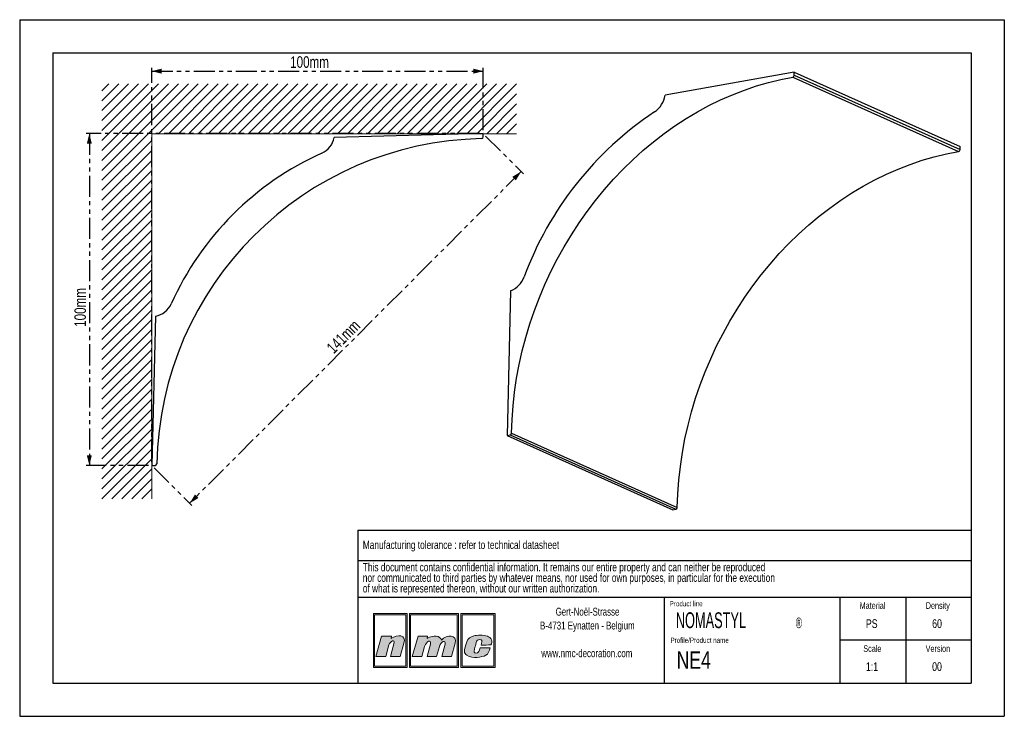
# Model space of a CAD drawing. Header units: millimetres. Extents: x 0 to 297, y 0 to 210.
import ezdxf

# ---------------------------------------------------------------- set-up
doc = ezdxf.new("R2010")
doc.units = ezdxf.units.MM
doc.linetypes.add('PHANTOM', pattern=[12.7, 6.35, -1.27, 1.27, -1.27, 1.27, -1.27])
doc.layers.add('1', color=7, linetype='Continuous', lineweight=25)
for name, color, linetype in [('2', 7, 'Continuous'), ('4', 11, 'PHANTOM'), ('5', 136, 'PHANTOM')]:
    doc.layers.add(name, color=color, linetype=linetype)
doc.styles.add('SLDTEXTSTYLE0', font='TXT', dxfattribs={"width": 0.70989})
doc.styles.add('SLDTEXTSTYLE1', font='TXT', dxfattribs={"width": 0.75})
doc.styles.add('SLDTEXTSTYLE3', font='TXT', dxfattribs={"width": 0.605})
doc.dimstyles.new('SLDDIMSTYLE0', dxfattribs={"dimtxt": 3.5, "dimasz": 3, "dimexe": 0, "dimexo": 0.0625, "dimgap": 0.875, "dimtad": 1, "dimdec": 0, "dimrnd": 1e-09, "dimzin": 12, "dimdsep": 46, "dimtxsty": 'SLDTEXTSTYLE1', "dimsah": 1, "dimcen": 0.09, "dimadec": 0, "dimazin": 3, "dimtfac": 1, "dimtdec": 0, "dimtofl": 0, "dimtmove": 0, "dimatfit": 3, "dimfxl": 1, "dimfrac": 2, "dimtolj": 1, "dimtzin": 12, "dimarcsym": 0})

# ---------------------------------------------------------------- blocks, each defined once
blk = doc.blocks.new('SW_NOTE_0')
at = {"layer": '2', "color": 0, "char_height": 2.5, "attachment_point": 1, "style": 'SLDTEXTSTYLE1'}
for s, insert in [('This document contains confidential information. It remains our entire property and can neither be reproduced', (0, 3.22)), ('nor communicated to third parties by whatever means, nor used for own purposes, in particular for the execution', (0, 0.03)), ('of what is represented thereon, without our written authorization.', (0, -3.17))]:
    blk.add_mtext(s, dxfattribs=dict(at, insert=insert))
blk = doc.blocks.new('SW_NOTE_1')
at = {"layer": '2', "color": 0, "char_height": 2.3813, "attachment_point": 2, "style": 'SLDTEXTSTYLE1'}
for s, insert in [('Gert-Noël-Strasse', (13.02, 3.07)), ('B-4731 Eynatten - Belgium', (12.97, -1.11)), ('www.nmc-decoration.com', (12.81, -9.46))]:
    blk.add_mtext(s, dxfattribs=dict(at, insert=insert))
blk = doc.blocks.new('SW_NOTE_2')
at = {"layer": '2', "color": 0, "attachment_point": 1, "style": 'SLDTEXTSTYLE3'}
for s, insert, char_height in [('NOMASTYL', (0, 6.14), 4.763), ('®', (36.17, 4.54), 3.17)]:
    blk.add_mtext(s, dxfattribs=dict(at, insert=insert, char_height=char_height))
blk = doc.blocks.new('_D')
at = {"layer": '5'}
for p, q in [((39.83, 76.65), (39.83, 195.48)), ((39.83, 194.48), (139.83, 194.48)), ((139.83, 176.65), (139.83, 195.48))]:
    blk.add_line(p, q, dxfattribs=at)
for points in [[(39.83, 194.48), (42.83, 193.73), (42.83, 195.23)], [(139.83, 194.48), (136.83, 195.23), (136.83, 193.73)]]:
    blk.add_solid(points, dxfattribs=at)
at = {"layer": '5', "insert": (81.58, 198.99), "char_height": 3.5, "attachment_point": 1, "style": 'SLDTEXTSTYLE1'}
blk.add_mtext('100mm', dxfattribs=at)
blk = doc.blocks.new('_D_1')
at = {"layer": '5'}
for p, q in [((138.83, 175.65), (20.01, 175.65)), ((21.01, 175.65), (21.01, 75.65)), ((38.83, 75.65), (20.01, 75.65))]:
    blk.add_line(p, q, dxfattribs=at)
for points in [[(21.01, 175.65), (20.26, 172.65), (21.76, 172.65)], [(21.01, 75.65), (21.76, 78.65), (20.26, 78.65)]]:
    blk.add_solid(points, dxfattribs=at)
at = {"layer": '5', "insert": (16.49, 117.4), "char_height": 3.5, "attachment_point": 1, "rotation": 90, "style": 'SLDTEXTSTYLE1'}
blk.add_mtext('100mm', dxfattribs=at)
blk = doc.blocks.new('_D_2')
at = {"layer": '5'}
for p, q in [((140.54, 174.94), (151.97, 163.51)), ((151.27, 164.22), (51.27, 64.22)), ((40.54, 74.94), (51.97, 63.51))]:
    blk.add_line(p, q, dxfattribs=at)
for points in [[(151.27, 164.22), (148.61, 162.63), (149.67, 161.57)], [(51.27, 64.22), (53.92, 65.81), (52.86, 66.87)]]:
    blk.add_solid(points, dxfattribs=at)
at = {"layer": '5', "insert": (92.24, 111.57), "char_height": 3.5, "attachment_point": 1, "rotation": 45, "style": 'SLDTEXTSTYLE1'}
blk.add_mtext('141mm', dxfattribs=at)

msp = doc.modelspace()

# ---------------------------------------------------------------- hatches: boundary and pattern name
at = {"layer": '4'}
h = msp.add_hatch(color=11, dxfattribs=at)
h.paths.add_polyline_path([(106.68, 30.96), (106.68, 14.75), (116.87, 14.75), (116.87, 30.96)], flags=0)
h.paths.add_polyline_path([(116.49, 15.13), (107.06, 15.13), (107.06, 30.58), (116.49, 30.58)], flags=0)
h = msp.add_hatch(color=11, dxfattribs=at)
h.paths.add_polyline_path([(117.56, 14.75), (132.37, 14.75), (132.37, 30.96), (117.56, 30.96)], flags=0)
h.paths.add_polyline_path([(131.99, 15.13), (117.93, 15.13), (117.93, 30.58), (131.99, 30.58)], flags=0)
h = msp.add_hatch(color=11, dxfattribs=at)
h.paths.add_polyline_path([(133.06, 14.75), (143.42, 14.75), (143.42, 30.96), (133.06, 30.96)], flags=0)
h.paths.add_polyline_path([(133.43, 15.13), (133.43, 30.58), (143.05, 30.58), (143.05, 15.13)], flags=0)
h = msp.add_hatch(color=11, dxfattribs=at)
edge = h.paths.add_edge_path(flags=0)
edge.add_line((112.11, 24.18), (112.01, 23.45))
edge.add_spline(control_points=[(112.01, 23.45), (114.01, 24.83), (116.69, 24.62), (115.92, 22.08)], knot_values=[3, 3, 3, 3, 4, 4, 4, 4], weights=[1, 1, 1, 1], degree=3, periodic=0)
edge.add_line((115.92, 22.08), (114.74, 18.04))
edge.add_line((114.74, 18.04), (111.86, 18.04))
edge.add_line((111.86, 18.04), (112.9, 21.86))
edge.add_spline(control_points=[(112.9, 21.86), (113.35, 23.46), (111.69, 22.69), (111.37, 21.5)], knot_values=[7, 7, 7, 7, 8, 8, 8, 8], weights=[1, 1, 1, 1], degree=3, periodic=0)
edge.add_line((111.37, 21.5), (110.41, 18.02))
edge.add_line((110.41, 18.02), (107.46, 18.02))
edge.add_line((107.46, 18.02), (109.17, 24.18))
edge.add_line((109.17, 24.18), (112.11, 24.18))
h = msp.add_hatch(color=11, dxfattribs=at)
edge = h.paths.add_edge_path(flags=0)
edge.add_spline(control_points=[(127.21, 22.99), (126.81, 24.29), (124.9, 24.64), (122.93, 23.47)], knot_values=[10, 10, 10, 10, 11, 11, 11, 11], weights=[1, 1, 1, 1], degree=3, periodic=0)
edge.add_line((122.93, 23.47), (123, 24.16))
edge.add_line((123, 24.16), (120.19, 24.16))
edge.add_line((120.19, 24.16), (118.43, 18.04))
edge.add_line((118.43, 18.04), (121.29, 18.04))
edge.add_line((121.29, 18.04), (122.14, 21.01))
edge.add_spline(control_points=[(122.14, 21.01), (122.62, 22.76), (124.29, 23.26), (123.89, 21.78)], knot_values=[1, 1, 1, 1, 2, 2, 2, 2], weights=[1, 1, 1, 1], degree=3, periodic=0)
edge.add_line((123.89, 21.78), (122.87, 18.04))
edge.add_line((122.87, 18.04), (125.77, 18.04))
edge.add_line((125.77, 18.04), (126.61, 21.03))
edge.add_spline(control_points=[(126.61, 21.03), (127.08, 22.79), (128.67, 22.98), (128.34, 21.78)], knot_values=[5, 5, 5, 5, 6, 6, 6, 6], weights=[1, 1, 1, 1], degree=3, periodic=0)
edge.add_line((128.34, 21.78), (127.32, 18.04))
edge.add_line((127.32, 18.04), (130.25, 18.04))
edge.add_line((130.25, 18.04), (131.38, 22.06))
edge.add_spline(control_points=[(131.38, 22.06), (132.09, 24.58), (128.84, 24.76), (127.21, 22.99)], knot_values=[9, 9, 9, 9, 10, 10, 10, 10], weights=[1, 1, 1, 1], degree=3, periodic=0)
h = msp.add_hatch(color=11, dxfattribs=at)
edge = h.paths.add_edge_path(flags=0)
edge.add_spline(control_points=[(134.89, 18.39), (133.85, 18.98), (133.99, 19.85), (134.84, 22.43)], knot_values=[12, 12, 12, 12, 13, 13, 13, 13], weights=[1, 1, 1, 1], degree=3, periodic=0)
edge.add_spline(control_points=[(134.84, 22.43), (135.19, 23.49), (135.98, 23.97), (136.94, 24.25)], knot_values=[13, 13, 13, 13, 14, 14, 14, 14], weights=[1, 1, 1, 1], degree=3, periodic=0)
edge.add_spline(control_points=[(136.94, 24.25), (137.88, 24.52), (139.96, 24.52), (141.09, 24.14)], knot_values=[14, 14, 14, 14, 15, 15, 15, 15], weights=[1, 1, 1, 1], degree=3, periodic=0)
edge.add_spline(control_points=[(141.09, 24.14), (141.53, 23.99), (142.16, 23.59), (142.35, 23.1)], knot_values=[15, 15, 15, 15, 16, 16, 16, 16], weights=[1, 1, 1, 1], degree=3, periodic=0)
edge.add_spline(control_points=[(142.35, 23.1), (142.56, 22.46), (142.3, 21.95), (142.14, 21.5)], knot_values=[0, 0, 0, 0, 1, 1, 1, 1], weights=[1, 1, 1, 1], degree=3, periodic=0)
edge.add_spline(control_points=[(142.14, 21.5), (141.24, 21.49), (140.31, 21.49), (139.18, 21.49)], knot_values=[1, 1, 1, 1, 2, 2, 2, 2], weights=[1, 1, 1, 1], degree=3, periodic=0)
edge.add_spline(control_points=[(139.18, 21.49), (139.36, 22.3), (139.62, 22.81), (139.16, 23.09)], knot_values=[2, 2, 2, 2, 3, 3, 3, 3], weights=[1, 1, 1, 1], degree=3, periodic=0)
edge.add_spline(control_points=[(139.16, 23.09), (138.93, 23.2), (138.56, 23.18), (138.35, 23.09)], knot_values=[3, 3, 3, 3, 4, 4, 4, 4], weights=[1, 1, 1, 1], degree=3, periodic=0)
edge.add_spline(control_points=[(138.35, 23.09), (137.95, 22.9), (137.85, 22.71), (137.71, 22.22)], knot_values=[4, 4, 4, 4, 5, 5, 5, 5], weights=[1, 1, 1, 1], degree=3, periodic=0)
edge.add_spline(control_points=[(137.71, 22.22), (137.46, 21.3), (137.43, 21.26), (137.16, 20.2)], knot_values=[5, 5, 5, 5, 6, 6, 6, 6], weights=[1, 1, 1, 1], degree=3, periodic=0)
edge.add_spline(control_points=[(137.16, 20.2), (136.89, 19.31), (137.12, 19.11), (137.5, 19.05)], knot_values=[6, 6, 6, 6, 7, 7, 7, 7], weights=[1, 1, 1, 1], degree=3, periodic=0)
edge.add_spline(control_points=[(137.5, 19.05), (138.56, 18.92), (138.63, 19.81), (138.88, 20.64)], knot_values=[7, 7, 7, 7, 8, 8, 8, 8], weights=[1, 1, 1, 1], degree=3, periodic=0)
edge.add_line((138.88, 20.64), (138.93, 20.64))
edge.add_line((138.93, 20.64), (141.88, 20.64))
edge.add_spline(control_points=[(141.88, 20.64), (141.66, 19.75), (141.37, 18.75), (140.63, 18.38)], knot_values=[10, 10, 10, 10, 11, 11, 11, 11], weights=[1, 1, 1, 1], degree=3, periodic=0)
edge.add_spline(control_points=[(140.63, 18.38), (139.27, 17.79), (136.78, 17.34), (134.89, 18.39)], knot_values=[11, 11, 11, 11, 12, 12, 12, 12], weights=[1, 1, 1, 1], degree=3, periodic=0)

# ---------------------------------------------------------------- linework, layer by layer
at = {"color": 7, "linetype": 'Continuous', "lineweight": 25}
for p, q in [((233.65, 194.22), (194.69, 187.26)), ((233.65, 193.24), (233.65, 194.22)), ((233.65, 194.22), (283.65, 171.8)), ((233.65, 193.24), (283.65, 170.83)), ((233.23, 192.7), (283.23, 170.28)), ((139.83, 175.65), (94.85, 174.47)), ((139.83, 174.64), (139.83, 175.65)), ((283.65, 170.83), (283.65, 171.8)), ((148.07, 128.29), (147.05, 84.68)), ((41.01, 120.64), (39.83, 75.65)), ((147.05, 84.68), (147.92, 84.81)), ((147.05, 84.68), (197.05, 62.27)), ((147.92, 84.81), (197.92, 62.4)), ((148.36, 85.35), (198.36, 62.94)), ((39.83, 75.65), (40.84, 75.65)), ((197.05, 62.27), (197.92, 62.4))]:
    msp.add_line(p, q, dxfattribs=at)
at = {"color": 8, "linetype": 'Continuous', "lineweight": 18}
for p, q in [((53.87, 190.64), (24.81, 161.58)), ((50.87, 190.64), (24.81, 164.58)), ((47.87, 190.64), (24.81, 167.58)), ((44.87, 190.64), (24.81, 170.58)), ((41.87, 190.64), (24.81, 173.58)), ((38.87, 190.64), (24.81, 176.58)), ((35.87, 190.64), (24.81, 179.58)), ((32.87, 190.64), (24.81, 182.58)), ((29.87, 190.64), (24.81, 185.58)), ((26.87, 190.64), (24.81, 188.58)), ((56.87, 190.64), (41.87, 175.64)), ((59.87, 190.64), (44.87, 175.64)), ((62.87, 190.64), (47.87, 175.64)), ((65.87, 190.64), (50.87, 175.64)), ((68.87, 190.64), (53.87, 175.64)), ((71.87, 190.64), (56.87, 175.64)), ((74.87, 190.64), (59.87, 175.64)), ((77.87, 190.64), (62.87, 175.64)), ((80.87, 190.64), (65.87, 175.64)), ((83.87, 190.64), (68.87, 175.64)), ((86.87, 190.64), (71.87, 175.64)), ((89.87, 190.64), (74.87, 175.64)), ((92.87, 190.64), (77.87, 175.64)), ((95.87, 190.64), (80.87, 175.64)), ((98.87, 190.64), (83.87, 175.64)), ((101.87, 190.64), (86.87, 175.64)), ((104.87, 190.64), (89.87, 175.64)), ((107.87, 190.64), (92.87, 175.64)), ((110.87, 190.64), (95.87, 175.64)), ((113.87, 190.64), (98.87, 175.64)), ((116.87, 190.64), (101.87, 175.64)), ((119.87, 190.64), (104.87, 175.64)), ((122.87, 190.64), (107.87, 175.64)), ((125.87, 190.64), (110.87, 175.64)), ((128.87, 190.64), (113.87, 175.64)), ((131.87, 190.64), (116.87, 175.64)), ((134.87, 190.64), (119.87, 175.64)), ((137.87, 190.64), (122.87, 175.64)), ((140.87, 190.64), (125.87, 175.64)), ((143.87, 190.64), (128.87, 175.64)), ((146.87, 190.64), (131.87, 175.64)), ((149.87, 190.64), (134.87, 175.64)), ((149.87, 187.64), (137.87, 175.64)), ((149.87, 184.64), (140.87, 175.64)), ((149.87, 181.64), (143.87, 175.64)), ((149.87, 178.64), (146.87, 175.64)), ((149.87, 175.64), (39.81, 175.64)), ((39.81, 175.64), (39.81, 65.58)), ((39.81, 173.58), (24.81, 158.58)), ((39.81, 170.58), (24.81, 155.58)), ((39.81, 167.58), (24.81, 152.58)), ((39.81, 164.58), (24.81, 149.58)), ((39.81, 161.58), (24.81, 146.58)), ((39.81, 158.58), (24.81, 143.58)), ((39.81, 155.58), (24.81, 140.58)), ((39.81, 152.58), (24.81, 137.58)), ((39.81, 149.58), (24.81, 134.58)), ((39.81, 146.58), (24.81, 131.58)), ((39.81, 143.58), (24.81, 128.58)), ((39.81, 140.58), (24.81, 125.58)), ((39.81, 137.58), (24.81, 122.58)), ((39.81, 134.58), (24.81, 119.58)), ((39.81, 131.58), (24.81, 116.58)), ((39.81, 128.58), (24.81, 113.58)), ((39.81, 125.58), (24.81, 110.58)), ((39.81, 122.58), (24.81, 107.58)), ((39.81, 119.58), (24.81, 104.58)), ((39.81, 116.58), (24.81, 101.58)), ((39.81, 113.58), (24.81, 98.58)), ((39.81, 110.58), (24.81, 95.58)), ((39.81, 107.58), (24.81, 92.58)), ((39.81, 104.58), (24.81, 89.58)), ((39.81, 101.58), (24.81, 86.58)), ((39.81, 98.58), (24.81, 83.58)), ((39.81, 95.58), (24.81, 80.58)), ((39.81, 92.58), (24.81, 77.58)), ((39.81, 89.58), (24.81, 74.58)), ((39.81, 86.58), (24.81, 71.58)), ((39.81, 83.58), (24.81, 68.58)), ((39.81, 80.58), (24.81, 65.58)), ((39.81, 77.58), (27.81, 65.58)), ((39.81, 74.58), (30.81, 65.58)), ((39.81, 71.58), (33.81, 65.58)), ((39.81, 68.58), (36.81, 65.58))]:
    msp.add_line(p, q, dxfattribs=at)
at = {"color": 7, "linetype": 'Continuous', "lineweight": 25, "flags": 128}
for points in [[(148.36, 85.35), (148.51, 89.48), (148.81, 93.62), (149.28, 97.76), (149.9, 101.9), (150.67, 106.04), (151.59, 110.15), (152.67, 114.24), (153.89, 118.3), (155.26, 122.32), (156.78, 126.29), (158.43, 130.2), (160.23, 134.06), (162.16, 137.85), (164.22, 141.56), (166.41, 145.19), (168.72, 148.73), (171.16, 152.18), (173.7, 155.53), (176.36, 158.77), (179.13, 161.9), (182, 164.9), (184.96, 167.79), (188.01, 170.54), (191.15, 173.16), (194.36, 175.65), (197.65, 177.99), (201.01, 180.18), (204.43, 182.22), (207.9, 184.1), (211.43, 185.83), (214.99, 187.39), (218.59, 188.79), (222.22, 190.02), (225.88, 191.09), (229.55, 191.98), (233.23, 192.7)], [(198.36, 62.94), (198.51, 67.06), (198.81, 71.2), (199.28, 75.35), (199.9, 79.49), (200.67, 83.62), (201.59, 87.74), (202.67, 91.83), (203.89, 95.88), (205.26, 99.9), (206.78, 103.87), (208.43, 107.79), (210.23, 111.65), (212.16, 115.43), (214.22, 119.15), (216.41, 122.78), (218.72, 126.32), (221.16, 129.77), (223.7, 133.11), (226.36, 136.35), (229.13, 139.48), (232, 142.49), (234.96, 145.37), (238.01, 148.13), (241.15, 150.75), (244.36, 153.23), (247.65, 155.57), (251.01, 157.76), (254.43, 159.8), (257.9, 161.69), (261.43, 163.41), (264.99, 164.98), (268.59, 166.38), (272.22, 167.61), (275.88, 168.67), (279.55, 169.56), (283.23, 170.28)]]:
    msp.add_lwpolyline(points, dxfattribs=at)
at = {"color": 7, "linetype": 'Continuous', "lineweight": 25}
for centre, radius, start, end in [((233.1, 193.23), 0.552, 283.3107, 0.9983), ((187.31, 188.42), 7.48, 303.8729, 351.0354), ((248.28, 96.89), 102.5, 123.6558, 159.6809), ((141.32, 74.16), 100, 91.134, 178.866), ((88.49, 175.65), 6.46, 294.1036, 349.5014), ((139.33, 174.64), 0.5, 271.134, 0), ((127.89, 87.6), 90, 114.1036, 155.8964), ((283.1, 170.82), 0.552, 283.3107, 0.9983), ((145.51, 134.87), 7.06, 291.245, 340.2841), ((39.83, 126.99), 6.46, 280.4986, 335.8964), ((147.81, 85.35), 0.549, 282.217, 0.1459), ((40.84, 76.15), 0.5, 270, 358.866), ((197.81, 62.94), 0.549, 282.217, 0.1459)]:
    msp.add_arc(centre, radius, start, end, dxfattribs=at)
at = {"layer": '1', "linetype": 'Continuous'}
for p, q in [((102, 56.09), (287, 56.09)), ((102, 56.09), (102, 10)), ((194.5, 10), (194.5, 35.94)), ((247.5, 10), (247.5, 35.94))]:
    msp.add_line(p, q, dxfattribs=at)
at = {"layer": '1'}
for p, q in [((102, 46.94), (287, 46.94)), ((102, 35.94), (287, 35.94))]:
    msp.add_line(p, q, dxfattribs=at)
at = {"layer": '2', "linetype": 'Continuous'}
for p, q in [((0, 210), (297, 210)), ((0, 210), (0, 0)), ((297, 210), (297, 0)), ((10, 200), (287, 200)), ((10, 200), (10, 10)), ((287, 200), (287, 10)), ((267.25, 35.94), (267.25, 10)), ((287, 22.97), (247.5, 22.97)), ((10, 10), (287, 10)), ((0, 0), (297, 0))]:
    msp.add_line(p, q, dxfattribs=at)
at = {"layer": '5', "color": 11, "linetype": 'Continuous', "lineweight": 18}
for p, q in [((116.87, 30.96), (106.68, 30.96)), ((106.68, 30.96), (106.68, 14.75)), ((116.49, 30.58), (107.06, 30.58)), ((107.06, 30.58), (107.06, 15.13)), ((116.49, 15.13), (116.49, 30.58)), ((116.87, 14.75), (116.87, 30.96)), ((132.37, 30.96), (117.56, 30.96)), ((117.56, 30.96), (117.56, 14.75)), ((131.99, 30.58), (117.93, 30.58)), ((117.93, 30.58), (117.93, 15.13)), ((131.99, 15.13), (131.99, 30.58)), ((132.37, 14.75), (132.37, 30.96)), ((143.42, 30.96), (133.06, 30.96)), ((133.06, 30.96), (133.06, 14.75)), ((133.43, 30.58), (133.43, 15.13)), ((143.05, 30.58), (133.43, 30.58)), ((143.05, 15.13), (143.05, 30.58)), ((143.42, 14.75), (143.42, 30.96)), ((107.46, 18.02), (109.17, 24.18)), ((109.17, 24.18), (112.11, 24.18)), ((112.11, 24.18), (112.01, 23.45)), ((120.19, 24.16), (118.43, 18.04)), ((123, 24.16), (120.19, 24.16)), ((122.93, 23.47), (123, 24.16)), ((111.37, 21.5), (110.41, 18.02)), ((111.86, 18.04), (112.9, 21.86)), ((115.92, 22.08), (114.74, 18.04)), ((121.29, 18.04), (122.14, 21.01)), ((123.89, 21.78), (122.87, 18.04)), ((125.77, 18.04), (126.61, 21.03)), ((128.34, 21.78), (127.32, 18.04)), ((130.25, 18.04), (131.38, 22.06)), ((110.41, 18.02), (107.46, 18.02)), ((114.74, 18.04), (111.86, 18.04)), ((118.43, 18.04), (121.29, 18.04)), ((122.87, 18.04), (125.77, 18.04)), ((127.32, 18.04), (130.25, 18.04)), ((138.88, 20.64), (138.93, 20.64)), ((138.93, 20.64), (141.88, 20.64)), ((107.06, 15.13), (116.49, 15.13)), ((117.93, 15.13), (131.99, 15.13)), ((133.43, 15.13), (143.05, 15.13)), ((106.68, 14.75), (116.87, 14.75)), ((117.56, 14.75), (132.37, 14.75)), ((133.06, 14.75), (143.42, 14.75))]:
    msp.add_line(p, q, dxfattribs=at)
for points in [[(112.01, 23.45), (114.01, 24.83), (116.69, 24.62), (115.92, 22.08)], [(127.21, 22.99), (126.81, 24.29), (124.9, 24.64), (122.93, 23.47)], [(131.38, 22.06), (132.09, 24.58), (128.84, 24.76), (127.21, 22.99)], [(134.84, 22.43), (135.19, 23.49), (135.98, 23.97), (136.94, 24.25)], [(136.94, 24.25), (137.88, 24.52), (139.96, 24.52), (141.09, 24.14)], [(141.09, 24.14), (141.53, 23.99), (142.16, 23.59), (142.35, 23.1)], [(112.9, 21.86), (113.35, 23.46), (111.69, 22.69), (111.37, 21.5)], [(122.14, 21.01), (122.62, 22.76), (124.29, 23.26), (123.89, 21.78)], [(126.61, 21.03), (127.08, 22.79), (128.67, 22.98), (128.34, 21.78)], [(134.89, 18.39), (133.85, 18.98), (133.99, 19.85), (134.84, 22.43)], [(137.71, 22.22), (137.46, 21.3), (137.43, 21.26), (137.16, 20.2)], [(138.35, 23.09), (137.95, 22.9), (137.85, 22.71), (137.71, 22.22)], [(139.16, 23.09), (138.93, 23.2), (138.56, 23.18), (138.35, 23.09)], [(139.18, 21.49), (139.36, 22.3), (139.62, 22.81), (139.16, 23.09)], [(142.14, 21.5), (141.24, 21.49), (140.31, 21.49), (139.18, 21.49)], [(142.35, 23.1), (142.56, 22.46), (142.3, 21.95), (142.14, 21.5)], [(140.63, 18.38), (139.27, 17.79), (136.78, 17.34), (134.89, 18.39)], [(137.16, 20.2), (136.89, 19.31), (137.12, 19.11), (137.5, 19.05)], [(137.5, 19.05), (138.56, 18.92), (138.63, 19.81), (138.88, 20.64)], [(141.88, 20.64), (141.66, 19.75), (141.37, 18.75), (140.63, 18.38)]]:
    msp.add_open_spline(points, degree=3, dxfattribs=at)

# ---------------------------------------------------------------- block references
at = {"layer": '2'}
for name, p in [('SW_NOTE_0', (103.5, 43)), ('SW_NOTE_1', (158.26, 29.66)), ('SW_NOTE_2', (197.91, 25.21))]:
    msp.add_blockref(name, p, dxfattribs=at)

# ---------------------------------------------------------------- texts
at = {"layer": '2', "style": 'SLDTEXTSTYLE1'}
for s, insert, char_height, attachment_point in [('PS', (257.01, 29.26), 2.646, 2), ('60', (276.71, 29.26), 2.646, 2), ('NE4', (198.16, 19.61), 5.292, 1), ('1:1', (257.09, 16.3), 2.646, 2), ('00', (276.7, 16.3), 2.646, 2)]:
    msp.add_mtext(s, dxfattribs=dict(at, insert=insert, char_height=char_height, attachment_point=attachment_point))
at = {"layer": '4'}
for s, insert, char_height, attachment_point, style in [('Manufacturing tolerance : refer to technical datasheet', (103.5, 52.94), 2.5, 1, 'SLDTEXTSTYLE1'), ('Product line', (196.06, 34.75), 1.5875, 1, 'SLDTEXTSTYLE0'), ('Material', (257.24, 34.39), 2, 2, 'SLDTEXTSTYLE1'), ('Density', (276.94, 34.39), 2, 2, 'SLDTEXTSTYLE1'), ('Profile/Product name', (196.3, 23.73), 1.5875, 1, 'SLDTEXTSTYLE0'), ('Scale', (257.2, 21.42), 2, 2, 'SLDTEXTSTYLE1'), ('Version', (276.97, 21.42), 2, 2, 'SLDTEXTSTYLE1')]:
    msp.add_mtext(s, dxfattribs=dict(at, insert=insert, char_height=char_height, attachment_point=attachment_point, style=style))

# ---------------------------------------------------------------- dimensions: what is measured, and where the dimension line sits
at = {"layer": '5'}
dim = msp.add_linear_dim(base=(139.83, 194.48), p1=(39.83, 75.65), p2=(139.83, 175.65), dimstyle='SLDDIMSTYLE0', dxfattribs=at)
dim.commit()
dim.dimension.update_dxf_attribs({"geometry": '_D', "text_midpoint": (89.83, 194.48), "dimtype": 160})
for base, angle, picture, middle in [((21.01, 75.65), 90, '_D_1', (21.01, 125.65)), ((51.27, 64.22), 45, '_D_2', (101.27, 114.22))]:
    dim = msp.add_linear_dim(base=base, p1=(139.83, 175.65), p2=(39.83, 75.65), angle=angle, dimstyle='SLDDIMSTYLE0', dxfattribs=at)
    dim.commit()
    dim.dimension.update_dxf_attribs({"geometry": picture, "text_midpoint": middle, "dimtype": 160})

doc.saveas('drawing.dxf')
